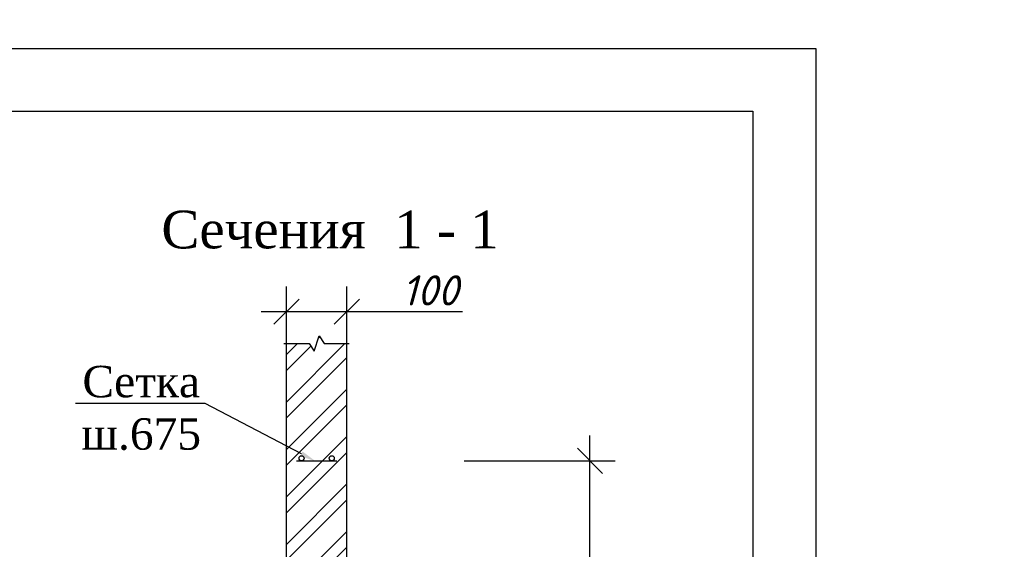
# Model space of a CAD drawing. Header units: millimetres. Extents: x 363306 to 7757304, y 1022887 to 1207196.
# Tile 132 of 256: x 911374 to 919206, y 1084694 to 1088906. Entities that reach past the tile are written whole.
import ezdxf
from ezdxf import colors
from ezdxf.entities.mleader import LeaderData, LeaderLine
from ezdxf.math import Vec2, Vec3

# ---------------------------------------------------------------- set-up
doc = ezdxf.new("R2010")
doc.units = ezdxf.units.MM
doc.layers.add('--фон', color=250, linetype='Continuous', lineweight=0)
doc.layers.add('AR_hatch_0.05', color=7, linetype='Continuous', lineweight=5)
for name, color, linetype in [('0 @ 100', 7, 'Continuous'), ('kcd_tx', 7, 'Continuous'), ('O3SAD', 1, 'Continuous')]:
    doc.layers.add(name, color=color, linetype=linetype)
doc.styles.add('Arial', font='arial.ttf')
doc.styles.get("Standard").update_dxf_attribs({"font": 'isocpeui.ttf'})
doc.styles.add('Times New Roman', font='times.ttf')
doc.styles.add('WMF-Times New Roman0', font='times.ttf')
doc.styles.add('ГОСТ 2.304', font='isocpeui.ttf')
doc.dimstyles.new('Санжар', dxfattribs={"dimtxt": 240, "dimasz": 200, "dimexe": 200, "dimexo": 200, "dimgap": 50, "dimtad": 1, "dimdec": 0, "dimtxsty": 'Standard', "dimblk": 'OBLIQUE', "dimcen": 2.5, "dimdle": 200, "dimclrd": 152, "dimclre": 152, "dimclrt": 152, "dimadec": 0, "dimazin": 0, "dimtfac": 1, "dimtdec": 0, "dimtmove": 0, "dimatfit": 3, "dimldrblk": 'OBLIQUE', "dimfxl": 0, "dimlwd": 0, "dimlwe": 0, "dimarcsym": 0})

# ---------------------------------------------------------------- blocks, each defined once
blk = doc.blocks.new('_Oblique')
at = {"color": 0, "linetype": 'ByBlock', "lineweight": -2}
blk.add_line((-0.5, -0.5), (0.5, 0.5), dxfattribs=at)
blk = doc.blocks.new('*D631')
at = {"layer": 'Defpoints', "color": 0, "lineweight": 25, "transparency": 16777216}
for p in [(913896.1, 1085398.2), (915910.4, 1085398.2), (913976.1, 1082818.2)]:
    blk.add_point(p, dxfattribs=at)
at = {"layer": 'kcd_tx', "transparency": 16777216}
for p, q in [((915910.4, 1082618.2), (915910.4, 1085598.2)), ((914910.4, 1085398.2), (916110.4, 1085398.2)), ((914910.4, 1082818.2), (916110.4, 1082818.2))]:
    blk.add_line(p, q, dxfattribs=at)
at = {"layer": 'kcd_tx', "transparency": 16777216, "xscale": 200, "yscale": 200, "zscale": 200}
for p, rotation in [((915910.4, 1085398.2), 90), ((915910.4, 1082818.2), 270)]:
    blk.add_blockref('_Oblique', p, dxfattribs=dict(at, rotation=rotation))
at = {"layer": 'kcd_tx', "lineweight": 30, "transparency": 16777216, "insert": (915738.8, 1084108.2), "char_height": 240, "attachment_point": 5, "rotation": 90, "bg_fill": 3, "box_fill_scale": 1.1, "bg_fill_color": 256, "bg_fill_true_color": 13158600, "bg_fill_transparency": 0}
blk.add_mtext('675', dxfattribs=at)
blk = doc.blocks.new('*D641')
at = {"layer": 'Defpoints', "color": 0, "lineweight": 25, "transparency": 16777216}
for p in [(913496.1, 1086583.5), (913496.1, 1085872), (913976.1, 1085872)]:
    blk.add_point(p, dxfattribs=at)
at = {"layer": 'kcd_tx', "transparency": 16777216}
for p, q in [((913496.1, 1086072), (913496.1, 1086783.5)), ((913976.1, 1086072), (913976.1, 1086783.5)), ((914176.1, 1086583.5), (913296.1, 1086583.5)), ((914896.2, 1086583.5), (913976.1, 1086583.5))]:
    blk.add_line(p, q, dxfattribs=at)
at = {"layer": 'kcd_tx', "transparency": 16777216, "xscale": 200, "yscale": 200, "zscale": 200, "rotation": 180}
blk.add_blockref('_Oblique', (913496.1, 1086583.5), dxfattribs=at)
at = {"layer": 'kcd_tx', "transparency": 16777216, "xscale": 200, "yscale": 200, "zscale": 200}
blk.add_blockref('_Oblique', (913976.1, 1086583.5), dxfattribs=at)
at = {"layer": 'kcd_tx', "lineweight": 30, "transparency": 16777216, "insert": (914638.4, 1086753.5), "char_height": 240, "attachment_point": 5, "bg_fill": 3, "box_fill_scale": 1.1, "bg_fill_color": 256, "bg_fill_true_color": 13158600, "bg_fill_transparency": 0}
blk.add_mtext('100', dxfattribs=at)

msp = doc.modelspace()

# ---------------------------------------------------------------- hatches: boundary and pattern name
at = {"layer": 'AR_hatch_0.05', "ltscale": 100}
h = msp.add_hatch(dxfattribs=at)
h.set_pattern_fill('ANSI32', color=8, scale=28)
h.set_pattern_definition([(45, (-4202370.74, -2609199.4), (-188.585379, 188.585379), []), (45, (-4202245, -2609199.4), (-188.585379, 188.585379), [])])
h.paths.add_polyline_path([(913976.093, 1085398.228), (913496.093, 1085398.228), (913496.093, 1082818.228), (913976.093, 1082818.228)])
h.paths.add_polyline_path([(913976.093, 1086330.733), (913796.093, 1086330.733), (913756.093, 1086390.733), (913716.093, 1086270.733), (913676.093, 1086330.733), (913496.093, 1086330.733), (913496.093, 1085398.228), (913736.093, 1085398.228), (913976.093, 1085398.228)])

# ---------------------------------------------------------------- linework, layer by layer
at = {"color": 1, "lineweight": 30, "ltscale": 100}
msp.add_line((913576.093, 1085398.228), (913896.093, 1085398.228), dxfattribs=at)
at = {"lineweight": 30}
msp.add_lwpolyline([(877706.348, 1088178.072), (917206.348, 1088178.072), (917206.348, 1059478.072), (877706.348, 1059478.072)], close=True, dxfattribs=at)
msp.add_lwpolyline([(913476.093, 1086330.733), (913676.093, 1086330.733), (913716.093, 1086270.733), (913756.093, 1086390.733), (913796.093, 1086330.733), (913996.093, 1086330.733)])
at = {"ltscale": 100}
for points in [[(913496.093, 1082698.228), (913496.093, 1086330.733)], [(913976.093, 1082698.228), (913976.093, 1086330.733)]]:
    msp.add_lwpolyline(points, dxfattribs=at)
at = {"color": 1, "lineweight": 30, "ltscale": 100}
for centre in [(913616.093, 1085418.228), (913856.093, 1085418.228)]:
    msp.add_circle(centre, 20, dxfattribs=at)
at = {"layer": 'O3SAD', "color": 1}
msp.add_lwpolyline([(875706.348, 1088678.072), (917706.348, 1088678.072), (917706.348, 1058978.072), (875706.348, 1058978.072)], close=True, dxfattribs=at)

# ---------------------------------------------------------------- texts
at = {"insert": (913843.028, 1087235.34), "char_height": 300, "width": 5127.83196, "attachment_point": 5, "style": 'WMF-Times New Roman0'}
msp.add_mtext('Сечения{\\A1;  1 - 1}', dxfattribs=at)
at = {"layer": '0 @ 100', "color": 7, "insert": (761996.908, 1075986.433), "char_height": 318.940213, "width": 19697.5359, "attachment_point": 4, "style": 'ГОСТ 2.304'}
msp.add_mtext('\\pi5457.36288;{\\fISOCPEUR|b1|i1|c204|p34;Характеристика участка строительства:\\P\\pi0;\\P}Расчетная зимняя температура воздух 15 °С.\\PСкоростной напор ветра   - 38кг/м2.\\PВес снегового покрова    - 50кг/м2.\\PКлассификация зданий по функциональной пожарной опасности - Ф 4.1 \\PКоэффициент надежности по назначению - 0.95\\P\\P^IПроектом разработано подъёмник для мало мобильных граждан населения грузоподъемностью 250 кг. скоростью 0,25 см/с. Двери шахт подъёмника противопожарные с пределом огнестойкости El 30. Подъёмники оборудованы кабинами габаритами 1500х1500 мм, ширина дверей кабины обеспечивает проезд инвалидной коляски. Для экстренных случаев подъёмник оснащен дополнительным аккумулятором и механическим спуском для безопасного спуска пассажира в нулевую отметку. Так же в дверях подъёмника установлены замки датчики которые открываются с ключевыми картами, чтобы открыть двери подъёмника.\\P^IС внешней и внутренней стороны наружных стен предусмотрено обшивка из аквапанелей толщиной 12,5мм с утеплением из минераловатной ваты на кварцевой основе, А =0,040 Вт/мС, толщиной 100мм. (по теплотехническому расчету). Наружная отделка из органическое стекло.\\P^IПодрядчик обязан предоставить заказчику сертификаты соответствия и пожарной безопасности на фасадную систему и все применяемые в данной системе материалы и изделия.\\PКонструкции, изделия и материалы применены по действующим стандартам, ТУ, сертификатам. На путях эвакуации используются отделочные материалы, соответствующие требованиям п. 5.25 ШНК 2.01.02-04.\\PОтделка стен с внутренней стороны окраска водоэмульсионными красками светлых тонов. Во внутренней и наружной отделке использованы современные отделочные материалы используемые на территории Республики Узбекистан.\\P^IКрыша - скатная из металлических профилированных листов с полимерными покрытиями с обеих сторон толщ.0,55мм по металлическим конструкциям.\\P^IПо периметру наружных стен устраивается бетонная отмостка. Бетон кл.В 7,5 шириной 1000 мм, толщиной 50 мм по гравийному основанию толщиной 100 мм -150 мм.\\P^IВсе строительно-монтажные работы вести согласно указаний соответствующих строительных норм и проекта производства работ (П.П.Р.) на основании ШНК 3.01.01 - 03 и КМК 3.01.02 - 00.', dxfattribs=at)

# ---------------------------------------------------------------- next in the draw order: dimensions: what is measured, and where the dimension line sits
at = {"layer": 'kcd_tx', "color": 18, "lineweight": 30, "true_color": 0x000000}
dim = msp.add_linear_dim(base=(913496.093, 1086583.456), p1=(913976.093, 1085872.035), p2=(913496.093, 1085872.035), text='100', dimstyle='Санжар', override={"dimclrd": 256, "dimclre": 256, "dimclrt": 256, "dimtmove": 1, "dimfxl": 1000, "dimfxlon": 1, "dimtfill": 1, "dimlwd": 65535, "dimlwe": 65535, "dimarcsym": 1}, dxfattribs=at)
dim.commit()
dim.dimension.update_dxf_attribs({"geometry": '*D641', "text_midpoint": (914638.362, 1086347.939), "dimtype": 160})
dim = msp.add_linear_dim(base=(915910.382, 1085398.228), p1=(913976.093, 1082818.228), p2=(913896.093, 1085398.228), angle=90, text='675', dimstyle='Санжар', override={"dimclrd": 256, "dimclre": 256, "dimclrt": 256, "dimtmove": 1, "dimfxl": 1000, "dimfxlon": 1, "dimtfill": 1, "dimlwd": 65535, "dimlwe": 65535, "dimarcsym": 1}, dxfattribs=at)
dim.commit()
dim.dimension.update_dxf_attribs({"geometry": '*D631', "text_midpoint": (915738.837, 1084108.228)})

# ---------------------------------------------------------------- next in the draw order: texts
at = {"color": 116, "lineweight": 0, "true_color": 0x136734, "insert": (883892.483, 1087785.858), "char_height": 500, "width": 18765.00851, "attachment_point": 1, "style": 'Arial'}
msp.add_mtext('\\pi1602.2;{\\fISOCPEUR|b0|i1|c204|p34;\\L\\C256;\\c0;План ленточного фундамента для перегородки }', dxfattribs=at)

# ---------------------------------------------------------------- next in the draw order: leaders
at = {"layer": '--фон'}
ml = msp.add_multileader_mtext('Standard', dxfattribs=at)
ml.set_content('Сетка\\Pш.675', color=256, style='Times New Roman')
ml.set_leader_properties()
ml.build(insert=Vec2(0, 0))
ml.multileader.update_dxf_attribs({"text_left_attachment_type": 6, "text_right_attachment_type": 6, "dogleg_length": 0.589, "arrow_head_size": 125, "scale": 100})
ctx = ml.context
ctx.base_point, ctx.scale, ctx.char_height, ctx.arrow_head_size, ctx.landing_gap_size, ctx.plane_origin = Vec3(911890.883, 1085853.348), 100, 250, 125, 0, Vec3(914432.562, 1087642.108)
ctx.left_attachment, ctx.right_attachment, ctx.text_align_type = 6, 6, 1
notes = []
notes.append((ctx, [(1, (1, 1, 0), (912850.298, 1085853.348), (-1, 0), 58.91, [(1, [(913726.193, 1085395.419)], 0, [])])]))
ctx.mtext.insert, ctx.mtext.alignment, ctx.mtext.flow_direction = Vec3(912341.136, 1086153.348), 2, 5
for ctx, leaders in notes:
    for number, flags, end, landing, length, lines in leaders:
        leader = LeaderData()
        leader.index, (leader.has_last_leader_line, leader.has_dogleg_vector, leader.attachment_direction) = number, flags
        leader.last_leader_point, leader.dogleg_vector, leader.dogleg_length = Vec3(end), Vec3(landing), length
        for number, points, colour, breaks in lines:
            line = LeaderLine()
            line.index, line.vertices, line.color, line.breaks = number, Vec3.list(points), colors.encode_raw_color(colour), breaks
            leader.lines.append(line)
        ctx.leaders.append(leader)

doc.saveas('drawing.dxf')
